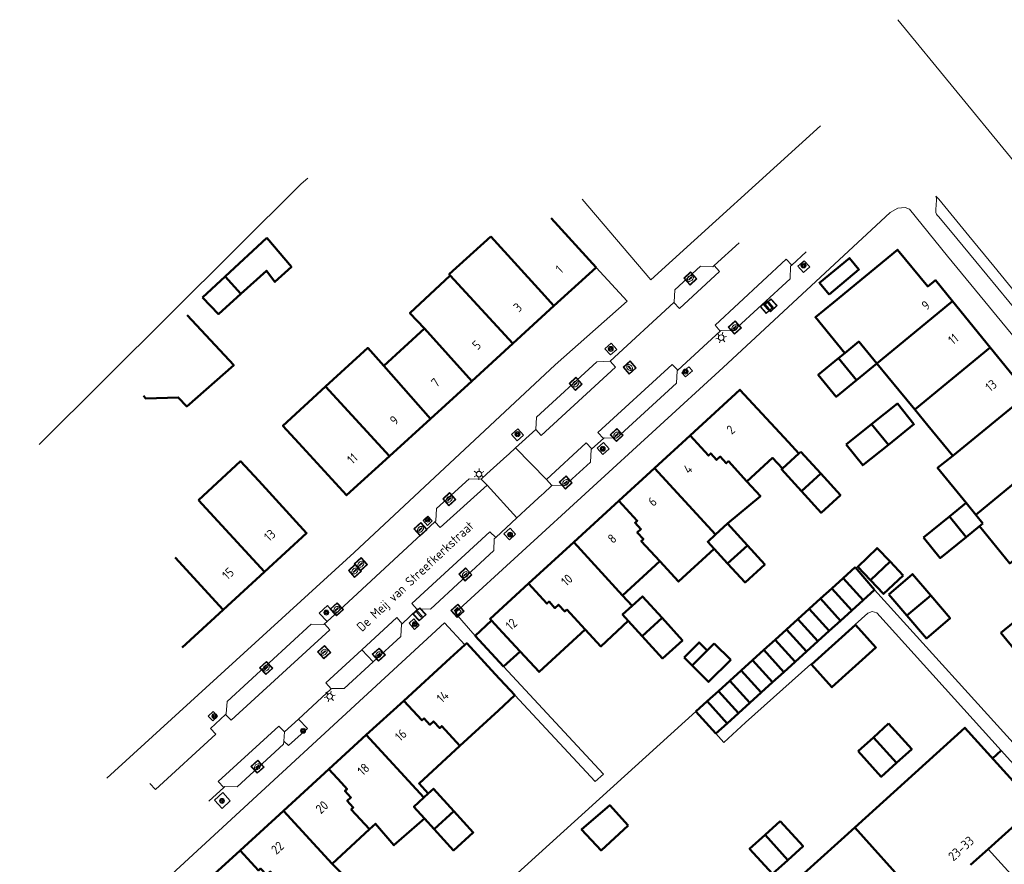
# Model space of a CAD drawing. Header units: metres. Extents: x 94279 to 96109, y 461866 to 463040.
# Tile 37 of 175: x 94533 to 94638, y 462927 to 463018. Entities that reach past the tile are written whole.
import ezdxf
from ezdxf.enums import TextEntityAlignment as Align

# ---------------------------------------------------------------- set-up
doc = ezdxf.new("R2010")
doc.units = ezdxf.units.M
doc.layers.get('0').update_dxf_attribs({"linetype": 'CONTINUOUS'})
for name, color, linetype, lineweight in [('B_BEBOUWINGSGRENS_0', 132, 'CONTINUOUS', 50), ('B_LUIFEL_1', 132, 'CONTINUOUS', 50), ('B_OVERBOUWLIJN_LIJN_1', 132, 'CONTINUOUS', 50), ('B_TUSSENMUUR_0', 132, 'CONTINUOUS', 50), ('Q_BOOM_0', 251, 'CONTINUOUS', 13), ('Q_BRANDKRAAN_0', 251, 'CONTINUOUS', 13), ('Q_CAI-KAST_0', 251, 'CONTINUOUS', 13), ('Q_INSPECTIE_OF_RIOOLPUT_0', 251, 'CONTINUOUS', 13), ('Q_KOLK_0', 251, 'CONTINUOUS', 13), ('Q_LICHTMAST_0', 251, 'CONTINUOUS', 13), ('Q_OPLAADPAAL_0', 251, 'CONTINUOUS', 13), ('Q_VERKEERSBORDPAAL_0', 251, 'CONTINUOUS', 13), ('Q_WATERLEIDINGPUT_0', 251, 'CONTINUOUS', 13), ('T_CULTUURGRENS_0', 251, 'CONTINUOUS', 13), ('T_HAAG_0', 251, 'CONTINUOUS', 13), ('V_WEGGRENS_0', 251, 'CONTINUOUS', 13), ('Z_GBKN_HUISNUMMER_0', 251, 'CONTINUOUS', 13), ('Z_STRAATNAAM_0', 251, 'CONTINUOUS', 13)]:
    doc.layers.add(name, color=color, linetype=linetype, lineweight=lineweight)
doc.styles.get("Standard").update_dxf_attribs({"font": 'isocp.shx'})

# ---------------------------------------------------------------- blocks, each defined once
blk = doc.blocks.new('Q_VERKEERSBORDPAAL')
for points in [[(-0.5, 0.5), (0.5, 0.5), (0.5, -0.5), (-0.5, -0.5)], [(-0.08, 0.33), (0.07, 0.33), (0.07, -0.33), (-0.08, -0.33)]]:
    blk.add_lwpolyline(points, close=True)
blk.add_lwpolyline([(-0.44, 0.46), (0.44, 0.46, -0.414214), (0.46, 0.44), (0.46, -0.44, -0.414214), (0.44, -0.46), (-0.44, -0.46, -0.414214), (-0.46, -0.44), (-0.46, 0.44), (-0.46, 0.44), (-0.46, 0.45), (-0.46, 0.45), (-0.46, 0.45), (-0.46, 0.45), (-0.46, 0.45), (-0.46, 0.45), (-0.46, 0.46), (-0.46, 0.46), (-0.46, 0.46), (-0.45, 0.46), (-0.45, 0.46), (-0.45, 0.46), (-0.45, 0.46), (-0.45, 0.46), (-0.45, 0.46), (-0.44, 0.46), (-0.44, 0.46)], format="xyb")
blk = doc.blocks.new('Q_KOLK')
blk.add_lwpolyline([(-0.5, 0.5), (0.5, 0.5), (0.5, -0.5), (-0.5, -0.5)], close=True)
for points in [[(-0.44, 0.46), (0.44, 0.46, -0.414214), (0.46, 0.44), (0.46, -0.44, -0.414214), (0.44, -0.46), (-0.44, -0.46, -0.414214), (-0.46, -0.44), (-0.46, 0.44, -0.414214), (-0.44, 0.46)], [(-0.34, 0.1, 0.380426), (-0.28, -0.18)], [(-0.01, 0.27, 0.240218), (-0.34, 0.1)], [(-0.19, 0.04, 0.853344), (-0.19, -0.03)], [(0.33, 0.11, 0.240191), (-0.01, 0.27)], [(0.18, -0.03, 0.849746), (0.18, 0.04)], [(0.27, -0.18, 0.380426), (0.33, 0.11)], [(-0.28, -0.18, 0.148452), (0.01, -0.26)], [(0.01, -0.26, 0.131742), (0.27, -0.18)]]:
    blk.add_lwpolyline(points, format="xyb")
for points in [[(-0.19, 0.04), (0.18, 0.04)], [(0.18, -0.03), (-0.19, -0.03)]]:
    blk.add_lwpolyline(points)
blk = doc.blocks.new('Q_INSPECTIE_OF_RIOOLPUT')
blk.add_lwpolyline([(-0.5, 0.5), (0.5, 0.5), (0.5, -0.5), (-0.5, -0.5)], close=True)
for points in [[(-0.44, 0.46), (0.44, 0.46, -0.414214), (0.46, 0.44), (0.46, -0.44, -0.414214), (0.44, -0.46), (-0.44, -0.46, -0.414214), (-0.46, -0.44), (-0.46, 0.44), (-0.46, 0.44), (-0.46, 0.45), (-0.46, 0.45), (-0.46, 0.45), (-0.46, 0.45), (-0.46, 0.45), (-0.46, 0.45), (-0.46, 0.46), (-0.46, 0.46), (-0.46, 0.46), (-0.45, 0.46), (-0.45, 0.46), (-0.45, 0.46), (-0.45, 0.46), (-0.45, 0.46), (-0.45, 0.46), (-0.44, 0.46), (-0.44, 0.46)], [(-0.34, 0.1, 0.380426), (-0.28, -0.18)], [(-0.01, 0.27, 0.240218), (-0.34, 0.1)], [(-0.19, 0.04, 0.853344), (-0.19, -0.03)], [(0.33, 0.11, 0.240191), (-0.01, 0.27)], [(0.18, -0.03, 0.849746), (0.18, 0.04)], [(0.27, -0.18, 0.380426), (0.33, 0.11)], [(-0.28, -0.18, 0.148452), (0.01, -0.26)], [(0.01, -0.26, 0.131742), (0.27, -0.18)]]:
    blk.add_lwpolyline(points, format="xyb")
for points in [[(-0.19, 0.04), (0.18, 0.04)], [(0.18, -0.03), (-0.19, -0.03)]]:
    blk.add_lwpolyline(points)
blk = doc.blocks.new('Q_WATERLEIDINGPUT')
blk.add_lwpolyline([(-0.5, 0.5), (0.5, 0.5), (0.5, -0.5), (-0.5, -0.5)], close=True)
for points in [[(-0.44, 0.46), (0.44, 0.46, -0.414214), (0.46, 0.44), (0.46, -0.44, -0.414214), (0.44, -0.46), (-0.44, -0.46, -0.414214), (-0.46, -0.44), (-0.46, 0.44), (-0.46, 0.44), (-0.46, 0.45), (-0.46, 0.45), (-0.46, 0.45), (-0.46, 0.45), (-0.46, 0.45), (-0.46, 0.45), (-0.46, 0.46), (-0.46, 0.46), (-0.46, 0.46), (-0.45, 0.46), (-0.45, 0.46), (-0.45, 0.46), (-0.45, 0.46), (-0.45, 0.46), (-0.45, 0.46), (-0.44, 0.46), (-0.44, 0.46)], [(-0.34, 0.1, 0.380426), (-0.28, -0.18)], [(-0.01, 0.27, 0.240218), (-0.34, 0.1)], [(-0.19, 0.04, 0.853344), (-0.19, -0.03)], [(0.33, 0.11, 0.240191), (-0.01, 0.27)], [(0.18, -0.03, 0.849746), (0.18, 0.04)], [(0.27, -0.18, 0.380426), (0.33, 0.11)], [(-0.28, -0.18, 0.148452), (0.01, -0.26)], [(0.01, -0.26, 0.131742), (0.27, -0.18)]]:
    blk.add_lwpolyline(points, format="xyb")
for points in [[(-0.19, 0.04), (0.18, 0.04)], [(0.18, -0.03), (-0.19, -0.03)]]:
    blk.add_lwpolyline(points)
blk = doc.blocks.new('Q_BRANDKRAAN')
blk.add_lwpolyline([(-0.5, 0.5), (0.5, 0.5), (0.5, -0.5), (-0.5, -0.5)], close=True)
for points in [[(-0.44, 0.46), (0.44, 0.46, -0.414214), (0.46, 0.44), (0.46, -0.44, -0.414214), (0.44, -0.46), (-0.44, -0.46, -0.414214), (-0.46, -0.44), (-0.46, 0.44), (-0.46, 0.44), (-0.46, 0.45), (-0.46, 0.45), (-0.46, 0.45), (-0.46, 0.45), (-0.46, 0.45), (-0.46, 0.45), (-0.46, 0.46), (-0.46, 0.46), (-0.46, 0.46), (-0.45, 0.46), (-0.45, 0.46), (-0.45, 0.46), (-0.45, 0.46), (-0.45, 0.46), (-0.45, 0.46), (-0.44, 0.46), (-0.44, 0.46)], [(-0.34, 0.1, 0.380426), (-0.28, -0.18)], [(-0.01, 0.27, 0.240218), (-0.34, 0.1)], [(-0.19, 0.04, 0.853344), (-0.19, -0.03)], [(0.33, 0.11, 0.240191), (-0.01, 0.27)], [(0.18, -0.03, 0.849746), (0.18, 0.04)], [(0.27, -0.18, 0.380426), (0.33, 0.11)], [(-0.28, -0.18, 0.148452), (0.01, -0.26)], [(0.01, -0.26, 0.131742), (0.27, -0.18)]]:
    blk.add_lwpolyline(points, format="xyb")
for points in [[(-0.19, 0.04), (0.18, 0.04)], [(0.18, -0.03), (-0.19, -0.03)]]:
    blk.add_lwpolyline(points)
blk = doc.blocks.new('Q_LICHTMAST')
for points in [[(-0.26, 0.15), (-0.52, 0.3)], [(0, 0.3), (0, 0.6)], [(0.26, 0.15), (0.52, 0.3)], [(-0.26, -0.15), (-0.52, -0.3)], [(0, -0.3), (0, -0.6)], [(0.26, -0.15), (0.52, -0.3)]]:
    blk.add_lwpolyline(points)
blk.add_circle((0, 0), 0.3)
blk = doc.blocks.new('Q_CAI-KAST')
for points in [[(-0.5, 0.5), (0.5, 0.5), (0.5, -0.5), (-0.5, -0.5)], [(-0.26, 0.26), (0.25, 0.26), (0.25, 0.19), (-0.26, 0.19)], [(-0.26, 0.11), (0.25, 0.11), (0.25, -0.33), (-0.26, -0.33)]]:
    blk.add_lwpolyline(points, close=True)
blk.add_lwpolyline([(-0.44, 0.46), (0.44, 0.46, -0.414214), (0.46, 0.44), (0.46, -0.44, -0.414214), (0.44, -0.46), (-0.44, -0.46, -0.414214), (-0.46, -0.44), (-0.46, 0.44), (-0.46, 0.44), (-0.46, 0.45), (-0.46, 0.45), (-0.46, 0.45), (-0.46, 0.45), (-0.46, 0.45), (-0.46, 0.45), (-0.46, 0.46), (-0.46, 0.46), (-0.46, 0.46), (-0.45, 0.46), (-0.45, 0.46), (-0.45, 0.46), (-0.45, 0.46), (-0.45, 0.46), (-0.45, 0.46), (-0.44, 0.46), (-0.44, 0.46)], format="xyb")
blk.add_circle((-0.18, -0.03), 0.0354)
blk = doc.blocks.new('Q_OPLAADPAAL')
for points in [[(-0.5, 0.5), (0.5, 0.5), (0.5, -0.5), (-0.5, -0.5)], [(-0.08, 0.33), (0.07, 0.33), (0.07, -0.33), (-0.08, -0.33)]]:
    blk.add_lwpolyline(points, close=True)
blk.add_lwpolyline([(-0.44, 0.46), (0.44, 0.46, -0.414214), (0.46, 0.44), (0.46, -0.44, -0.414214), (0.44, -0.46), (-0.44, -0.46, -0.414214), (-0.46, -0.44), (-0.46, 0.44), (-0.46, 0.44), (-0.46, 0.45), (-0.46, 0.45), (-0.46, 0.45), (-0.46, 0.45), (-0.46, 0.45), (-0.46, 0.45), (-0.46, 0.46), (-0.46, 0.46), (-0.46, 0.46), (-0.45, 0.46), (-0.45, 0.46), (-0.45, 0.46), (-0.45, 0.46), (-0.45, 0.46), (-0.45, 0.46), (-0.44, 0.46), (-0.44, 0.46)], format="xyb")
blk = doc.blocks.new('Q_BOOM')
for radius in [0.27, 0.18, 0.09]:
    blk.add_circle((0, 0), radius)

msp = doc.modelspace()

# ---------------------------------------------------------------- linework, layer by layer
at = {"layer": 'B_BEBOUWINGSGRENS_0'}
for p, q in [((94594.39, 462991.05), (94589.58, 462996.33)), ((94559.06, 462994.21), (94554.6, 462990.07)), ((94589.87, 462986.92), (94594.39, 462991.05)), ((94554.6, 462990.07), (94552.17, 462987.82)), ((94636.67, 462982.44), (94632.62, 462987.42)), ((94585.46, 462982.89), (94589.87, 462986.92)), ((94575.98, 462984.48), (94571.62, 462980.5)), ((94581.05, 462978.85), (94585.46, 462982.89)), ((94640.73, 462977.45), (94636.67, 462982.44)), ((94621.07, 462981.85), (94620.39, 462981.3)), ((94622.32, 462978.96), (94624.49, 462980.74)), ((94576.62, 462974.81), (94581.05, 462978.85)), ((94572.22, 462970.78), (94576.62, 462974.81)), ((94623.95, 462974.22), (94621.23, 462972.04)), ((94604.47, 462973.02), (94600.64, 462969.51)), ((94616.15, 462971.08), (94614.39, 462969.47)), ((94616.36, 462971.27), (94616.15, 462971.08)), ((94618.48, 462968.94), (94616.36, 462971.27)), ((94600.64, 462969.51), (94596.83, 462966.01)), ((94596.83, 462966.01), (94591.99, 462961.57)), ((94634.09, 462965.77), (94635.12, 462964.51)), ((94632.29, 462964.31), (94629.52, 462962.06)), ((94634.08, 462962.11), (94632.29, 462964.31)), ((94635.12, 462964.51), (94635.89, 462963.58)), ((94607.19, 462962.37), (94608.48, 462963.55)), ((94610.62, 462961.21), (94608.48, 462963.55)), ((94635.89, 462963.58), (94635.51, 462963.27)), ((94591.99, 462961.57), (94587.14, 462957.12)), ((94608.5, 462959.27), (94610.62, 462961.21)), ((94607.06, 462960.85), (94608.5, 462959.27)), ((94597.22, 462955.85), (94601.21, 462959.52)), ((94622.18, 462958.88), (94620.89, 462957.71)), ((94624.25, 462956.44), (94622.18, 462958.88)), ((94625.92, 462959.5), (94623.83, 462957.47)), ((94627.33, 462957.99), (94625.92, 462959.5)), ((94554.4, 462954.32), (94558.81, 462958.38)), ((94620.89, 462957.71), (94619.67, 462956.61)), ((94598.25, 462954.73), (94597.22, 462955.85)), ((94619.67, 462956.61), (94618.46, 462955.51)), ((94623.03, 462955.34), (94624.25, 462956.44)), ((94625.78, 462955.96), (94627.73, 462953.68)), ((94627.73, 462953.68), (94630.28, 462955.86)), ((94618.46, 462955.51), (94617.24, 462954.4)), ((94621.82, 462954.24), (94623.03, 462955.34)), ((94549.98, 462950.25), (94554.4, 462954.32)), ((94617.24, 462954.4), (94616.02, 462953.3)), ((94620.6, 462953.14), (94621.82, 462954.24)), ((94640.51, 462954.06), (94637.79, 462951.85)), ((94583.16, 462953.17), (94581.4, 462951.53)), ((94597.84, 462953.12), (94599.34, 462951.48)), ((94616.02, 462953.3), (94614.81, 462952.2)), ((94622.2, 462952.71), (94617.48, 462948.43)), ((94619.39, 462952.04), (94620.6, 462953.14)), ((94581.4, 462951.53), (94584.46, 462948.23)), ((94614.81, 462952.2), (94613.6, 462951.1)), ((94618.17, 462950.93), (94619.39, 462952.04)), ((94607.07, 462950.71), (94606.3, 462949.94)), ((94608.84, 462948.94), (94607.07, 462950.71)), ((94613.6, 462951.1), (94612.38, 462950)), ((94616.96, 462949.83), (94618.17, 462950.93)), ((94584.46, 462948.23), (94586.23, 462949.84)), ((94606.3, 462949.94), (94604.69, 462948.34)), ((94612.38, 462950), (94611.16, 462948.9)), ((94615.74, 462948.73), (94616.96, 462949.83)), ((94611.16, 462948.9), (94609.95, 462947.8)), ((94614.53, 462947.63), (94615.74, 462948.73)), ((94609.95, 462947.8), (94608.73, 462946.69)), ((94613.31, 462946.53), (94614.53, 462947.63)), ((94608.73, 462946.69), (94607.52, 462945.59)), ((94612.1, 462945.43), (94613.31, 462946.53)), ((94607.52, 462945.59), (94606.3, 462944.49)), ((94610.88, 462944.33), (94612.1, 462945.43)), ((94573.76, 462944.55), (94569.74, 462940.88)), ((94606.3, 462944.49), (94605.09, 462943.39)), ((94609.67, 462943.22), (94610.88, 462944.33)), ((94605.09, 462943.39), (94607.24, 462941.02)), ((94608.45, 462942.12), (94609.67, 462943.22)), ((94607.24, 462941.02), (94608.45, 462942.12)), ((94625.77, 462942.11), (94624.13, 462940.62)), ((94569.74, 462940.88), (94565.73, 462937.21)), ((94624.13, 462940.62), (94622.49, 462939.14)), ((94565.73, 462937.21), (94560.86, 462932.74)), ((94576.39, 462934.59), (94575.92, 462934.16)), ((94560.86, 462932.74), (94556.2, 462928.48)), ((94579.14, 462932.71), (94577.03, 462930.77)), ((94575.99, 462931.91), (94577.03, 462930.77)), ((94614.15, 462931.64), (94612.51, 462930.16)), ((94566.07, 462927.07), (94570.07, 462930.77)), ((94622.13, 462930.96), (94610.72, 462920.64)), ((94634.57, 462926.93), (94636.46, 462928.64)), ((94567.14, 462925.97), (94566.07, 462927.07))]:
    msp.add_line(p, q, dxfattribs=at)
for points in [[(94556.29, 462988.22), (94559.03, 462990.69), (94559.94, 462989.49), (94561.71, 462991.09), (94559.06, 462994.21)], [(94583.08, 462994.36), (94578.64, 462990.31), (94578.75, 462990.19)], [(94632.62, 462987.42), (94630.79, 462989.67), (94629.97, 462989.01), (94626.72, 462992.94), (94619.84, 462987.28), (94617.91, 462985.69), (94621.07, 462981.85)], [(94578.75, 462990.19), (94574.41, 462986.15), (94575.98, 462984.48)], [(94552.17, 462987.82), (94553.87, 462986.04), (94556.29, 462988.22)], [(94545.85, 462977.28), (94546.09, 462976.97), (94549.57, 462977.1), (94550.47, 462976.13), (94555.52, 462980.55), (94550.53, 462985.93)], [(94571.62, 462980.5), (94569.89, 462982.4), (94565.37, 462978.26)], [(94624.49, 462980.74), (94622.56, 462983.08), (94621.07, 462981.85)], [(94620.39, 462981.3), (94618.22, 462979.51), (94620.15, 462977.17), (94622.32, 462978.96)], [(94624.49, 462980.74), (94626.86, 462977.86), (94628.57, 462975.78)], [(94565.37, 462978.26), (94560.79, 462974.06), (94562.51, 462972.18), (94567.63, 462966.59), (94572.22, 462970.78)], [(94616.15, 462971.08), (94615.03, 462972.28), (94609.81, 462977.92), (94604.47, 462973.02)], [(94625.74, 462972.01), (94628.49, 462974.21), (94626.72, 462976.43), (94623.95, 462974.22)], [(94628.57, 462975.78), (94629.98, 462974.07), (94632.66, 462970.81)], [(94621.23, 462972.04), (94623, 462969.82), (94625.74, 462972.01)], [(94610.56, 462968.09), (94613.3, 462970.61), (94614.39, 462969.47)], [(94632.66, 462970.81), (94631.03, 462969.53), (94634.09, 462965.77)], [(94558.2, 462968.14), (94556.26, 462970.25), (94551.73, 462966.08)], [(94614.39, 462969.47), (94614.29, 462969.38), (94616.41, 462967.05)], [(94616.41, 462967.05), (94618.53, 462964.72), (94620.6, 462966.61), (94618.48, 462968.94)], [(94558.81, 462958.38), (94563.34, 462962.54), (94558.2, 462968.14)], [(94608.48, 462963.55), (94612.01, 462966.51), (94610.56, 462968.09)], [(94635.51, 462963.27), (94638.76, 462959.28), (94640.79, 462960.93)], [(94607.06, 462960.85), (94606.36, 462961.61), (94607.19, 462962.37)], [(94629.52, 462962.06), (94631.31, 462959.85), (94634.08, 462962.11)], [(94608.5, 462959.27), (94610.37, 462957.24), (94612.49, 462959.18), (94610.62, 462961.21)], [(94601.21, 462959.52), (94603.23, 462957.33), (94607.06, 462960.85)], [(94623.83, 462957.47), (94625.21, 462956.01), (94627.33, 462957.99)], [(94630.28, 462955.86), (94628.32, 462958.14), (94625.78, 462955.96)], [(94587.14, 462957.12), (94583.01, 462953.33), (94583.16, 462953.17)], [(94601.47, 462953.43), (94599.36, 462955.74), (94598.25, 462954.73)], [(94597.84, 462953.12), (94597.23, 462953.79), (94598.25, 462954.73)], [(94586.23, 462949.84), (94584.35, 462951.88), (94583.16, 462953.17)], [(94593.23, 462952.19), (94594.91, 462950.38), (94597.84, 462953.12)], [(94599.34, 462951.48), (94601.52, 462949.09), (94603.65, 462951.03), (94601.47, 462953.43)], [(94617.48, 462948.43), (94619.69, 462945.99), (94624.41, 462950.27), (94622.2, 462952.71)], [(94586.23, 462949.84), (94588.27, 462947.64), (94593.23, 462952.19)], [(94637.79, 462951.85), (94639.58, 462949.64), (94642.3, 462951.85)], [(94580.32, 462950.54), (94578.73, 462949.11), (94573.76, 462944.55)], [(94585.68, 462945.16), (94583.58, 462947.42), (94580.52, 462950.72), (94580.32, 462950.54)], [(94604.69, 462948.34), (94606.46, 462946.57), (94608.84, 462948.94)], [(94579.78, 462939.71), (94583.92, 462943.52), (94585.68, 462945.16)], [(94626.61, 462937.89), (94628.25, 462939.37), (94625.77, 462942.11)], [(94636.46, 462928.64), (94641.55, 462933.24), (94633.96, 462941.65), (94622.13, 462930.96)], [(94576.39, 462934.59), (94575.4, 462935.68), (94579.78, 462939.71)], [(94622.49, 462939.14), (94624.97, 462936.4), (94626.61, 462937.89)], [(94579.14, 462932.71), (94576.95, 462935.1), (94576.39, 462934.59)], [(94575.99, 462931.91), (94574.84, 462933.17), (94575.92, 462934.16)], [(94577.03, 462930.77), (94579.1, 462928.5), (94581.22, 462930.43), (94579.14, 462932.71)], [(94597.82, 462931.18), (94595.85, 462933.33), (94592.84, 462930.75), (94594.92, 462928.5), (94597.82, 462931.18)], [(94570.07, 462930.77), (94570.72, 462931.36), (94572.7, 462929.05), (94575.99, 462931.91)], [(94614.95, 462927.46), (94616.59, 462928.94), (94614.15, 462931.64)], [(94612.51, 462930.16), (94610.86, 462928.67), (94613.3, 462925.97), (94614.95, 462927.46)], [(94556.2, 462928.48), (94551.85, 462924.5), (94557.13, 462918.76), (94562.36, 462913.08), (94564.44, 462910.81), (94566.32, 462912.54), (94564.24, 462914.81), (94561.35, 462917.96), (94564.22, 462920.6), (94563.9, 462920.95)]]:
    msp.add_lwpolyline(points, dxfattribs=at)
at = {"layer": 'B_LUIFEL_1'}
for p, q in [((94634.09, 462965.77), (94632.29, 462964.31)), ((94635.12, 462964.51), (94634.09, 462965.77)), ((94635.89, 462963.58), (94635.12, 462964.51)), ((94634.08, 462962.11), (94635.51, 462963.27)), ((94603.83, 462949.2), (94604.69, 462948.34))]:
    msp.add_line(p, q, dxfattribs=at)
for points in [[(94619.38, 462988.15), (94622.58, 462990.82), (94621.56, 462992.05), (94618.35, 462989.39), (94619.38, 462988.15)], [(94625.92, 462959.5), (94624.54, 462960.93), (94622.45, 462958.9), (94623.83, 462957.47)], [(94627.73, 462953.68), (94629.83, 462951.23), (94632.37, 462953.41), (94630.28, 462955.86)], [(94606.3, 462949.94), (94605.44, 462950.8), (94603.83, 462949.2)]]:
    msp.add_lwpolyline(points, dxfattribs=at)
at = {"layer": 'B_OVERBOUWLIJN_LIJN_1'}
msp.add_line((94637.85, 462939.2), (94636.93, 462938.36), dxfattribs=at)
at = {"layer": 'B_TUSSENMUUR_0'}
for p, q in [((94556.29, 462988.22), (94554.6, 462990.07)), ((94585.46, 462982.89), (94578.75, 462990.19)), ((94581.05, 462978.85), (94575.98, 462984.48)), ((94636.67, 462982.44), (94628.57, 462975.78)), ((94622.32, 462978.96), (94620.39, 462981.3)), ((94576.62, 462974.81), (94571.62, 462980.5)), ((94572.22, 462970.78), (94565.37, 462978.26)), ((94632.66, 462970.81), (94640.73, 462977.45)), ((94625.74, 462972.01), (94623.95, 462974.22)), ((94635.12, 462964.51), (94644.78, 462972.46)), ((94607.19, 462962.37), (94600.64, 462969.51)), ((94618.48, 462968.94), (94616.41, 462967.05)), ((94558.81, 462958.38), (94551.73, 462966.08)), ((94635.12, 462964.51), (94635.12, 462964.51)), ((94597.22, 462955.85), (94591.99, 462961.57)), ((94554.4, 462954.32), (94549.25, 462959.91)), ((94623.03, 462955.34), (94620.89, 462957.71)), ((94621.82, 462954.24), (94619.67, 462956.61)), ((94620.6, 462953.14), (94618.46, 462955.51)), ((94593.23, 462952.19), (94591.24, 462954.35)), ((94619.39, 462952.04), (94617.24, 462954.4)), ((94599.34, 462951.48), (94601.47, 462953.43)), ((94616.02, 462953.3), (94618.17, 462950.93)), ((94616.96, 462949.83), (94614.81, 462952.2)), ((94613.6, 462951.1), (94615.74, 462948.73)), ((94614.53, 462947.63), (94612.38, 462950)), ((94613.31, 462946.53), (94611.16, 462948.9)), ((94612.1, 462945.43), (94609.95, 462947.8)), ((94608.73, 462946.69), (94610.88, 462944.33)), ((94609.67, 462943.22), (94607.52, 462945.59)), ((94608.45, 462942.12), (94606.3, 462944.49)), ((94575.92, 462934.16), (94569.74, 462940.88)), ((94626.61, 462937.89), (94624.13, 462940.62)), ((94566.07, 462927.07), (94560.86, 462932.74)), ((94629.72, 462922.55), (94622.13, 462930.96)), ((94614.95, 462927.46), (94612.51, 462930.16))]:
    msp.add_line(p, q, dxfattribs=at)
for points in [[(94589.87, 462986.92), (94588.54, 462988.38), (94583.08, 462994.36)], [(94632.62, 462987.42), (94630.97, 462986.07), (94624.49, 462980.74)], [(94610.56, 462968.09), (94608.59, 462970.24), (94608.36, 462970.03), (94607.71, 462970.74), (94607.32, 462970.38), (94606.68, 462971.08), (94606.45, 462970.86), (94604.47, 462973.02)], [(94601.21, 462959.52), (94599.23, 462961.68), (94599.46, 462961.89), (94598.81, 462962.6), (94599.2, 462962.96), (94598.57, 462963.65), (94598.8, 462963.87), (94596.83, 462966.01)], [(94591.24, 462954.35), (94591.02, 462954.14), (94590.37, 462954.85), (94589.98, 462954.49), (94589.34, 462955.19), (94589.11, 462954.97), (94587.14, 462957.12)], [(94573.76, 462944.55), (94575.7, 462942.45), (94575.93, 462942.66), (94576.57, 462941.97), (94576.96, 462942.33), (94577.61, 462941.62), (94577.83, 462941.83), (94579.78, 462939.71)], [(94570.07, 462930.77), (94568.12, 462932.9), (94568.34, 462933.11), (94567.69, 462933.82), (94568.08, 462934.17), (94567.45, 462934.87), (94567.68, 462935.08), (94567.08, 462935.74), (94565.73, 462937.21)], [(94563.9, 462920.95), (94561.86, 462923.17), (94562.29, 462923.57), (94560.3, 462925.72), (94560.08, 462925.51), (94559.43, 462926.22), (94559.04, 462925.86), (94558.4, 462926.55), (94558.16, 462926.34), (94556.2, 462928.48)]]:
    msp.add_lwpolyline(points, dxfattribs=at)
at = {"layer": 'T_CULTUURGRENS_0'}
for p, q in [((94616.7, 462991.76), (94616.04, 462991.16)), ((94595.94, 462981.65), (94596.6, 462982.25)), ((94586.59, 462973.06), (94585.98, 462973.72)), ((94595.18, 462972.24), (94594.52, 462971.64)), ((94576.32, 462963.37), (94576.82, 462963.84)), ((94585.16, 462963.07), (94584.51, 462962.47)), ((94565.54, 462953.04), (94566.38, 462953.82)), ((94574.92, 462952.21), (94575.42, 462952.67)), ((94553.27, 462942.4), (94553.78, 462942.89)), ((94562.46, 462942.57), (94560.98, 462941.2)), ((94560.98, 462941.2), (94560.9, 462940.21)), ((94553.45, 462933.89), (94554.26, 462933))]:
    msp.add_line(p, q, dxfattribs=at)
for points in [[(94616.04, 462991.16), (94616.65, 462990.49), (94617.31, 462991.09), (94616.7, 462991.76)], [(94596.6, 462982.25), (94596.01, 462982.91), (94595.34, 462982.3), (94595.94, 462981.65)], [(94604.33, 462980.39), (94603.58, 462979.74), (94603.97, 462979.29)], [(94603.97, 462979.29), (94604.72, 462979.93), (94604.33, 462980.39)], [(94585.98, 462973.72), (94585.32, 462973.12), (94585.92, 462972.45), (94586.59, 462973.06)], [(94594.52, 462971.64), (94595.13, 462970.97), (94595.79, 462971.58), (94595.18, 462972.24)], [(94576.82, 462963.84), (94576.35, 462964.34), (94575.85, 462963.88), (94576.32, 462963.37)], [(94584.51, 462962.47), (94585.11, 462961.82), (94585.76, 462962.42), (94585.16, 462963.07)], [(94566.38, 462953.82), (94565.57, 462954.76), (94564.69, 462953.94), (94565.54, 462953.04)], [(94575.42, 462952.67), (94574.83, 462953.33), (94574.32, 462952.87), (94574.92, 462952.21)], [(94553.78, 462942.89), (94553.3, 462943.39), (94552.79, 462942.91), (94553.27, 462942.4)], [(94560.9, 462940.21), (94561.4, 462939.74), (94563.42, 462941.56), (94562.46, 462942.57)], [(94554.26, 462933), (94555.14, 462933.8), (94554.34, 462934.69), (94553.45, 462933.89)]]:
    msp.add_lwpolyline(points, dxfattribs=at)
at = {"layer": 'T_HAAG_0'}
msp.add_line((94585.57, 462925.7), (94605.09, 462943.39), dxfattribs=at)
at = {"layer": 'V_WEGGRENS_0'}
for p, q in [((94600.25, 462989.71), (94618.45, 463006.24)), ((94592.88, 462998.38), (94600.25, 462989.71)), ((94607.05, 462991.24), (94609.73, 462993.69)), ((94616.92, 462992.71), (94615.38, 462991.28)), ((94597.74, 462987.42), (94594.39, 462991.05)), ((94640.7, 462986.69), (94637.05, 462991.19)), ((94595.9, 462980.97), (94602.72, 462987.27)), ((94607.7, 462984.2), (94603.15, 462980)), ((94585.75, 462971.67), (94587.92, 462973.64)), ((94595.17, 462972.67), (94593.94, 462971.56)), ((94589.07, 462968.29), (94585.75, 462971.67)), ((94582.7, 462967.69), (94582.07, 462968.33)), ((94582.7, 462967.69), (94585.89, 462964.18)), ((94589.65, 462967.63), (94589.07, 462968.29)), ((94585.89, 462964.18), (94583.63, 462962.06)), ((94566.38, 462953.82), (94577.1, 462963.73)), ((94624.25, 462956.44), (94646.66, 462931.72)), ((94575.21, 462954.33), (94573.58, 462952.82)), ((94579.26, 462953.98), (94581.4, 462951.53)), ((94578.11, 462952.91), (94532.56, 462910.94)), ((94565.26, 462952.79), (94565.54, 462953.04)), ((94580.32, 462950.54), (94578.11, 462952.91)), ((94570.46, 462948.71), (94569.25, 462950.02)), ((94565.96, 462945.82), (94562.46, 462942.57)), ((94553.03, 462941.59), (94554.64, 462943.08)), ((94554.44, 462935.24), (94552.84, 462933.79)), ((94636.46, 462928.64), (94639.59, 462925.14))]:
    msp.add_line(p, q, dxfattribs=at)
for points in [[(94626.77, 463017.62), (94656.99, 462980.78), (94675.38, 462959.52), (94676.53, 462959.14)], [(94534.66, 462972.05), (94562.75, 463000), (94563.48, 463000.61)], [(94639.83, 462985.97), (94635.12, 462991.68), (94632.41, 462994.97), (94631.12, 462996.52), (94630.99, 462996.63), (94630.9, 462996.77), (94630.84, 462996.92), (94630.82, 462997.09), (94630.84, 462997.26), (94630.9, 462998.27), (94630.9, 462998.43), (94630.87, 462998.58), (94630.83, 462998.68)], [(94630.83, 462998.68), (94631.15, 462998.35), (94634.37, 462994.44), (94637.05, 462991.19)], [(94626.75, 462997.39), (94625.94, 462996.93), (94608.02, 462980.3), (94579.26, 462953.98)], [(94666.15, 462950.66), (94659.57, 462958.85), (94632.07, 462992.24), (94628, 462997.3), (94627.54, 462997.47), (94626.75, 462997.39)], [(94615.38, 462991.28), (94614.79, 462991.92), (94607.15, 462984.84), (94607.7, 462984.2)], [(94602.72, 462987.27), (94603.33, 462986.62), (94607.64, 462990.61), (94607.05, 462991.24)], [(94602.72, 462987.27), (94602.76, 462987.32), (94602.83, 462988.62), (94605.6, 462991.16), (94606.91, 462991.12), (94607.05, 462991.24)], [(94615.38, 462991.28), (94615.26, 462991.16), (94615.21, 462989.81), (94609.13, 462984.23), (94607.82, 462984.29), (94607.7, 462984.2)], [(94541.91, 462936.24), (94568.44, 462960.44), (94590, 462980.6), (94597.74, 462987.42)], [(94587.92, 462973.64), (94588.51, 462973), (94596.47, 462980.33), (94595.9, 462980.97)], [(94587.92, 462973.64), (94588.01, 462974.99), (94594.48, 462980.92), (94595.9, 462980.97)], [(94595.17, 462972.67), (94594.59, 462973.32), (94602.56, 462980.63), (94603.15, 462980)], [(94603.15, 462980), (94603.1, 462979.95), (94603.03, 462978.64), (94596.59, 462972.72), (94595.26, 462972.75), (94595.17, 462972.67)], [(94582.07, 462968.33), (94582.67, 462968.88), (94583.03, 462969.2), (94584.81, 462970.82), (94585.03, 462971.02), (94585.75, 462971.67)], [(94589.07, 462968.29), (94593.34, 462972.21), (94593.94, 462971.56)], [(94593.94, 462971.56), (94593.87, 462971.49), (94593.8, 462970.16), (94591.04, 462967.64), (94589.72, 462967.68), (94589.65, 462967.63)], [(94577.1, 462963.73), (94577.2, 462963.84), (94577.26, 462965.16), (94580.77, 462968.36), (94582.07, 462968.33)], [(94577.1, 462963.73), (94577.66, 462963.12), (94582.7, 462967.69)], [(94589.65, 462967.63), (94588.71, 462966.76), (94588.62, 462966.69), (94586.84, 462965.06), (94586.3, 462964.57), (94585.89, 462964.18)], [(94575.21, 462954.33), (94574.63, 462954.98), (94582.98, 462962.66), (94583.63, 462962.06)], [(94583.63, 462962.06), (94583.46, 462961.91), (94583.42, 462960.67), (94576.61, 462954.38), (94575.3, 462954.41), (94575.21, 462954.33)], [(94645.64, 462930.77), (94642.48, 462934.08), (94637.85, 462939.2), (94624.52, 462953.97), (94623.99, 462954.13), (94623.54, 462953.93), (94622.19, 462952.72), (94622.2, 462952.71)], [(94554.64, 462943.08), (94555.24, 462942.45), (94565.83, 462952.16), (94565.26, 462952.79)], [(94554.64, 462943.08), (94554.72, 462943.14), (94554.8, 462944.46), (94563.84, 462952.78), (94565.2, 462952.73), (94565.26, 462952.79)], [(94569.25, 462950.02), (94573.01, 462953.47), (94573.58, 462952.82)], [(94573.58, 462952.82), (94573.53, 462952.78), (94573.45, 462951.44), (94570.46, 462948.71)], [(94565.96, 462945.82), (94565.39, 462946.48), (94569.25, 462950.02)], [(94570.46, 462948.71), (94567.37, 462945.86), (94566.03, 462945.88), (94565.96, 462945.82)], [(94617.48, 462948.43), (94617.44, 462948.48), (94610.42, 462942.2), (94608.11, 462940.07), (94607.24, 462941.02)], [(94584.46, 462948.23), (94595.17, 462936.69), (94594.29, 462935.87), (94585.68, 462945.16)], [(94553.03, 462941.59), (94553.61, 462940.96), (94547.13, 462935.02), (94546.52, 462935.68)], [(94554.44, 462935.24), (94553.86, 462935.87), (94560.34, 462941.83), (94560.98, 462941.2)], [(94560.9, 462940.21), (94560.87, 462939.89), (94555.89, 462935.3), (94554.55, 462935.34), (94554.44, 462935.24)]]:
    msp.add_lwpolyline(points, dxfattribs=at)

# ---------------------------------------------------------------- block references
at = {"layer": 'Q_BOOM_0'}
for p, rotation in [((94616.64, 462991.26), 42.30410538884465), ((94595.96, 462982.3), 42.11509407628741), ((94603.98, 462979.86), 40.50101773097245), ((94585.96, 462973.15), 132.2908639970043), ((94595.11, 462971.58), 132.3463993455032), ((94576.32, 462963.98), 42.91418696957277), ((94585.16, 462962.37), 42.79740183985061), ((94565.45, 462954.01), 43.13710387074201), ((94574.96, 462952.76), 132.0736893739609), ((94553.45, 462942.91), 133.7243938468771), ((94562.96, 462941.33), 41.969961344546), ((94554.26, 462933.81), 132.1899844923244)]:
    msp.add_blockref('Q_BOOM', p, dxfattribs=dict(at, rotation=rotation))
at = {"layer": 'Q_BRANDKRAAN_0', "rotation": 42.37146437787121}
msp.add_blockref('Q_BRANDKRAAN', (94569.16, 462959.2), dxfattribs=at)
at = {"layer": 'Q_CAI-KAST_0', "rotation": 42.46557748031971}
msp.add_blockref('Q_CAI-KAST', (94579.52, 462954.19), dxfattribs=at)
at = {"layer": 'Q_INSPECTIE_OF_RIOOLPUT_0'}
for p, rotation in [((94597.99, 462980.3), 131.6002858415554), ((94565.21, 462949.76), 42.51069191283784)]:
    msp.add_blockref('Q_INSPECTIE_OF_RIOOLPUT', p, dxfattribs=dict(at, rotation=rotation))
at = {"layer": 'Q_KOLK_0'}
for p, rotation in [((94604.5, 462989.86), 42.55258320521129), ((94609.27, 462984.59), 42.50361863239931), ((94592.2, 462978.55), 42.51164989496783), ((94596.6, 462973.06), 42.54788634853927), ((94591.13, 462967.97), 42.42396862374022), ((94578.64, 462966.17), 42.34670719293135), ((94580.37, 462958.09), 42.74047467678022), ((94566.57, 462954.36), 42.7433290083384), ((94571.08, 462949.5), 42.55824786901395), ((94559, 462948.06), 42.61213426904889), ((94558.06, 462937.47), 42.61131524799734)]:
    msp.add_blockref('Q_KOLK', p, dxfattribs=dict(at, rotation=rotation))
at = {"layer": 'Q_LICHTMAST_0'}
for p, rotation in [((94607.81, 462983.51), 42.72090417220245), ((94581.83, 462968.86), 178.6851020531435), ((94565.81, 462945.02), 42.82118183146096)]:
    msp.add_blockref('Q_LICHTMAST', p, dxfattribs=dict(at, rotation=rotation))
at = {"layer": 'Q_OPLAADPAAL_0', "rotation": 42.50361863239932}
msp.add_blockref('Q_OPLAADPAAL', (94612.68, 462986.8), dxfattribs=at)
at = {"layer": 'Q_VERKEERSBORDPAAL_0'}
for p, rotation in [((94613.12, 462986.97), 42.50361863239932), ((94575.45, 462953.82), 42.80302955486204)]:
    msp.add_blockref('Q_VERKEERSBORDPAAL', p, dxfattribs=dict(at, rotation=rotation))
at = {"layer": 'Q_WATERLEIDINGPUT_0'}
for p, rotation in [((94575.55, 462962.95), 42.74332900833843), ((94568.52, 462958.48), 42.37146437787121)]:
    msp.add_blockref('Q_WATERLEIDINGPUT', p, dxfattribs=dict(at, rotation=rotation))

# ---------------------------------------------------------------- texts
at = {"layer": 'Z_GBKN_HUISNUMMER_0'}
for s, rotation, p in [('1', 42.4, (94590.44, 462990.83)), ('9', 39.1, (94629.76, 462986.97)), ('3', 42.5, (94585.98, 462986.75)), ('5', 42.5, (94581.57, 462982.71)), ('11', 39.1, (94632.7, 462983.35)), ('7', 42.5, (94577.15, 462978.68)), ('13', 39.1, (94636.76, 462978.37)), ('9', 42.5, (94572.73, 462974.64)), ('2', 42.5, (94608.83, 462973.63)), ('11', 42.4, (94568.24, 462970.53)), ('4', 42.6, (94604.24, 462969.42)), ('6', 42.5, (94600.43, 462965.92)), ('13', 42.6, (94559.38, 462962.3)), ('8', 42.5, (94596.1, 462961.95)), ('15', 42.6, (94554.91, 462958.19)), ('10', 42.6, (94591.25, 462957.5)), ('12', 42.5, (94585.3, 462952.75)), ('14', 42.5, (94577.93, 462944.99)), ('16', 42.5, (94573.44, 462940.87)), ('18', 42.5, (94569.43, 462937.2)), ('20', 42.5, (94564.98, 462933.13)), ('22', 42.5, (94560.21, 462928.77)), ('23-33', 42.1, (94633.54, 462928.7))]:
    msp.add_text(s, height=1, rotation=rotation, dxfattribs=at).set_placement(p, align=Align.MIDDLE)
at = {"layer": 'Z_STRAATNAAM_0', "linetype": 'Continuous'}
msp.add_text('De Meij van Streefkerkstraat', height=1, rotation=43.0607, dxfattribs=at).set_placement((94575.08, 462957.8), align=Align.MIDDLE)

doc.saveas('drawing.dxf')
